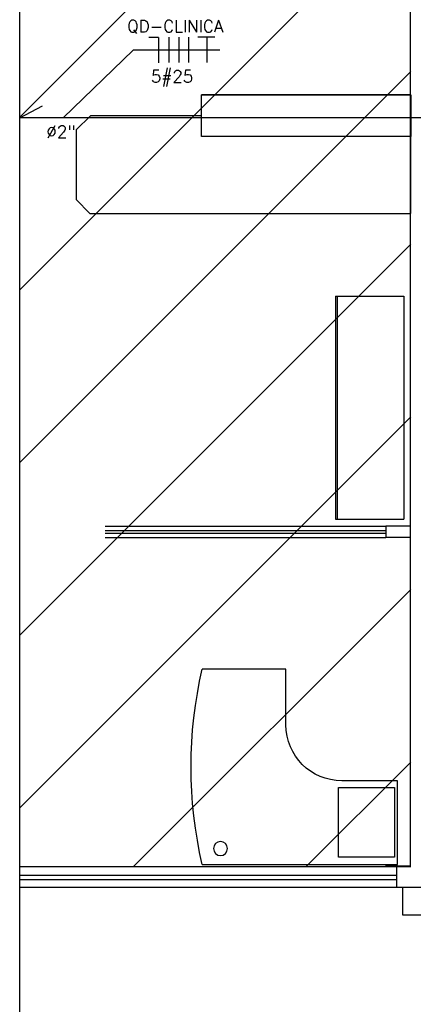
# Model space of a CAD drawing. Extents: x 86.2 to 137.2, y -250.8 to -221.5.
# Tile 3 of 15: x 100 to 102.8, y -243.2 to -236.2. Entities that reach past the tile are written whole.
import ezdxf

# ---------------------------------------------------------------- set-up
doc = ezdxf.new("R2010")
doc.units = 0
doc.header["$MEASUREMENT"] = 0
for name, color, linetype in [('CIRCUITOS', 2, 'CONTINUOUS'), ('LINHA', 40, 'CONTINUOUS'), ('paredes1', 8, 'CONTINUOUS'), ('TUB_ELETRICA', 5, 'CONTINUOUS')]:
    doc.layers.add(name, color=color, linetype=linetype)
doc.styles.add('ROMANS', font='romans')

# ---------------------------------------------------------------- blocks, each defined once
blk = doc.blocks.new('mesa odonto 140x140cm')
at = {"layer": 'paredes1'}
for p, q in [((0, 0), (1.4, 0)), ((1.4, 0), (1.4, -0.6)), ((1.4, -0.6), (1, -0.6)), ((0.6, -1), (0.6, -1.4)), ((0.6, -1.4), (0, -1.4))]:
    blk.add_line(p, q, dxfattribs=at)
at = {"layer": 'paredes1', "ltscale": 0.5}
blk.add_lwpolyline([(0.9769, -0.5528), (1.3769, -0.5528), (1.3769, -0.0528), (0.9769, -0.0528)], close=True, dxfattribs=at)
at = {"layer": 'paredes1'}
blk.add_circle((0.1305, -0.1138), 0.05, dxfattribs=at)
for centre, radius, start, end in [((3.0084, -0.7), 3.0887, 166.90131, 193.09869), ((1, -1), 0.4, 90, 180)]:
    blk.add_arc(centre, radius, start, end, dxfattribs=at)
blk = doc.blocks.new('ARM 160')
at = {"layer": 'paredes1', "ltscale": 10}
for p, q in [((0, -0.49), (0, 0)), ((0.8, 0), (0, 0)), ((1.6, 0), (0.8, 0)), ((1.6, -0.49), (1.6, 0)), ((1.6, -0.49), (1.6, 0)), ((0.8, -0.476), (0, -0.476)), ((0.8, -0.49), (0, -0.49)), ((1.6, -0.476), (0.8, -0.476)), ((1.6, -0.49), (0.8, -0.49))]:
    blk.add_line(p, q, dxfattribs=at)

msp = doc.modelspace()

# ---------------------------------------------------------------- hatches: boundary and pattern name
at = {"layer": 'paredes1'}
h = msp.add_hatch(dxfattribs=at)
h.set_pattern_fill('ANSI31', color=256, scale=7)
h.set_pattern_definition([(45, (-6.8706, -4.6946), (-0.6187184, 0.6187184), [])])
h.paths.add_polyline_path([(102.8057, -232.0515), (100.0029, -232.0515), (100.0029, -242.2515), (102.8057, -242.2515)])

# ---------------------------------------------------------------- linework, layer by layer
at = {"layer": 'CIRCUITOS'}
for p, q in [((101.2797, -236.3018), (101.4027, -236.3018)), ((101.3438, -236.3018), (101.3438, -236.4868)), ((100.9983, -236.3059), (100.929, -236.3059)), ((100.9983, -236.3059), (100.9983, -236.4892)), ((101.072, -236.3035), (101.072, -236.4868)), ((101.143, -236.3035), (101.143, -236.4868)), ((101.2139, -236.3035), (101.2139, -236.4868))]:
    msp.add_line(p, q, dxfattribs=at)
at = {"layer": 'LINHA'}
for p, q in [((100.8174, -236.3976), (100.314, -236.8832)), ((101.4364, -236.3976), (100.8174, -236.3976))]:
    msp.add_line(p, q, dxfattribs=at)
at = {"layer": 'paredes1'}
for p, q in [((102.8013, -232.2472), (102.8013, -242.2472)), ((102.8057, -236.7174), (101.3057, -236.7174)), ((102.8057, -237.0174), (101.3057, -237.0174)), ((100.5057, -237.5674), (102.8057, -237.5674)), ((100.615, -239.81), (102.6275, -239.81)), ((102.8057, -239.81), (102.6275, -239.81)), ((102.6275, -239.81), (102.6275, -239.89)), ((100.615, -239.84), (102.6275, -239.84)), ((100.615, -239.86), (102.6275, -239.86)), ((100.615, -239.89), (102.6275, -239.89)), ((102.8057, -239.89), (102.6275, -239.89)), ((102.8057, -242.2515), (100.0029, -242.2515)), ((102.8013, -242.2472), (102.625, -242.2472)), ((102.7057, -242.3972), (102.7057, -242.2515)), ((102.8057, -242.2515), (102.7057, -242.2515)), ((100.0029, -242.3115), (102.7057, -242.3115)), ((100.0029, -242.3415), (102.7057, -242.3415)), ((100.0029, -242.3972), (102.9513, -242.3972)), ((102.625, -242.3972), (103.0513, -242.3972)), ((102.7057, -242.3972), (103.0513, -242.3972))]:
    msp.add_line(p, q, dxfattribs=at)
for points in [[(100.0029, -224.7246), (126.0896, -224.7246), (126.0896, -246.4432), (100.0029, -246.4432)], [(101.3057, -236.7174), (102.8057, -236.7174), (102.8057, -237.0174), (101.3057, -237.0174)], [(102.7493, -242.3972), (102.9493, -242.3972), (102.9493, -242.5972), (102.7493, -242.5972)], [(102.7493, -242.3972), (102.9493, -242.3972), (102.9493, -242.5972), (102.7493, -242.5972)]]:
    msp.add_lwpolyline(points, close=True, dxfattribs=at)
msp.add_lwpolyline([(101.3057, -236.8674), (100.5113, -236.8674), (100.4069, -236.9682), (100.4069, -237.4673), (100.5057, -237.5674), (102.8057, -237.5674), (102.8057, -237.0174)], dxfattribs=at)
at = {"layer": 'TUB_ELETRICA'}
msp.add_line((100.0029, -236.8832), (100.1668, -236.7967), dxfattribs=at)
msp.add_lwpolyline([(119.2761, -242.1507), (119.2761, -236.8832), (100.0029, -236.8832)], dxfattribs=at)

# ---------------------------------------------------------------- block references
at = {"layer": 'paredes1', "xscale": -1}
for name, p, rotation in [('ARM 160', (102.7557, -239.76), 270), ('mesa odonto 140x140cm', (101.3117, -242.2347), 180)]:
    msp.add_blockref(name, p, dxfattribs=dict(at, rotation=rotation))

# ---------------------------------------------------------------- texts
at = {"layer": 'CIRCUITOS', "style": 'ROMANS'}
for s, p in [('QD-CLINICA', (100.7734, -236.2694)), ('  5#25', (100.8238, -236.6291)), ('%%C2"', (100.1946, -237.0258))]:
    msp.add_text(s, height=0.0873, dxfattribs=at).set_placement(p)

doc.saveas('drawing.dxf')
